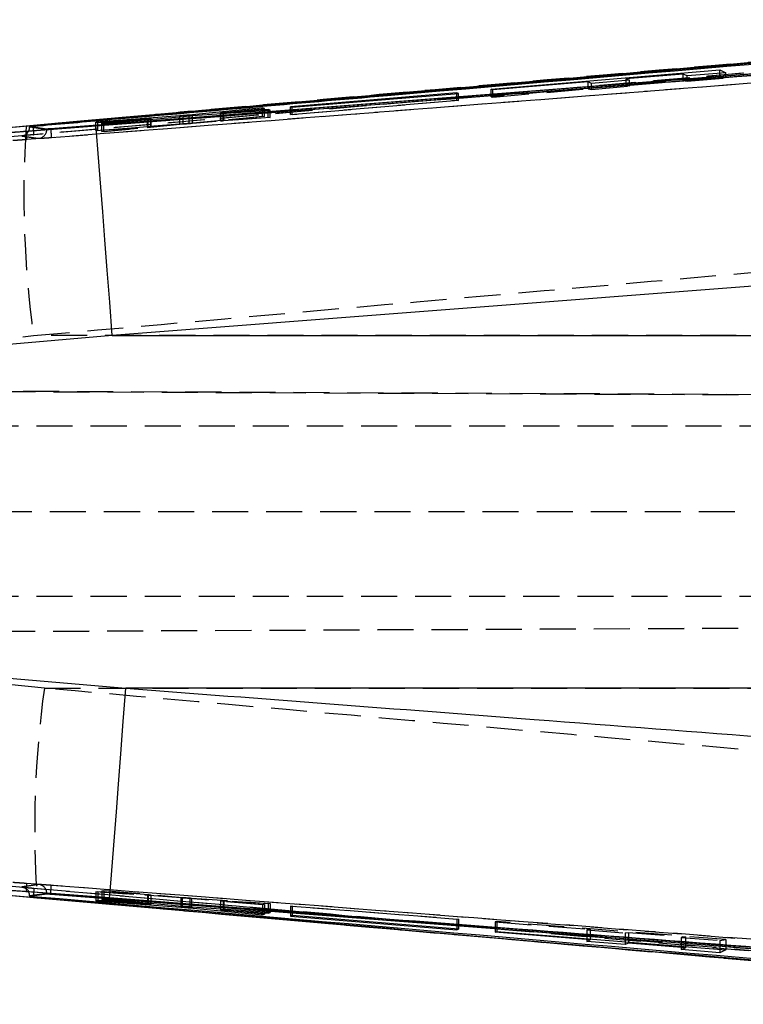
# Model space of a CAD drawing. Extents: x 6 to 410, y 86 to 287.
# Tile 6 of 13: x 172 to 198, y 105 to 139. Entities that reach past the tile are written whole.
import ezdxf

# ---------------------------------------------------------------- set-up
doc = ezdxf.new("R2010")
doc.units = 0
doc.linetypes.add('HIDDEN', pattern=[1.905, 1.27, -0.635])
doc.layers.get('0').update_dxf_attribs({"linetype": 'CONTINUOUS'})

msp = doc.modelspace()

# ---------------------------------------------------------------- linework, layer by layer
at = {"color": 7, "linetype": 'CONTINUOUS'}
for p, q in [((215.1458, 139.2113), (171.9074, 135.4526)), ((215.1458, 139.2024), (171.9074, 135.4512)), ((221.7875, 139.2155), (173.5163, 135.4298)), ((189.0276, 136.8273), (197.0887, 137.5041)), ((195.7958, 137.359), (193.7887, 137.192)), ((195.938, 137.2937), (195.7958, 137.359)), ((197.2966, 137.4047), (195.938, 137.2937)), ((197.0887, 137.5041), (197.2966, 137.4047)), ((197.0887, 137.3877), (197.0887, 137.5041)), ((192.4472, 137.0803), (189.0934, 136.8013)), ((192.5642, 137.0307), (192.4472, 137.0803)), ((193.9057, 137.1406), (192.5642, 137.0307)), ((193.7887, 137.192), (193.9057, 137.1406)), ((193.7887, 137.131), (193.7887, 137.192)), ((187.821, 136.6924), (181.9591, 136.2055)), ((182.022, 136.1869), (187.884, 136.669)), ((187.884, 136.669), (187.821, 136.6924)), ((187.821, 136.6638), (187.821, 136.6924)), ((189.0934, 136.8013), (189.0276, 136.8273)), ((180.9738, 136.1628), (178.3936, 135.9131)), ((178.5091, 135.895), (181.2459, 136.086)), ((179.4991, 135.9907), (179.4991, 135.9641)), ((179.5988, 136.0022), (181.0461, 136.1417)), ((181.1751, 136.1053), (179.6188, 135.9965)), ((181.0461, 136.1417), (180.9738, 136.1628)), ((180.9738, 136.1348), (180.9738, 136.1628)), ((181.2459, 136.086), (181.1751, 136.1053)), ((181.1751, 136.0811), (181.1751, 136.1053)), ((181.9591, 136.2055), (182.022, 136.1869)), ((178.0658, 135.8859), (175.1033, 135.6687)), ((175.1033, 135.6687), (175.1769, 135.6538)), ((175.1769, 135.6538), (176.9297, 135.7819)), ((176.9504, 135.7771), (175.3175, 135.6264)), ((175.3175, 135.6264), (175.3941, 135.612)), ((175.3941, 135.612), (178.1816, 135.8681)), ((176.9504, 135.755), (176.9504, 135.7771)), ((177.0465, 135.7638), (177.0465, 135.7872)), ((177.0525, 135.7644), (177.0525, 135.7884)), ((172.6502, 135.5235), (170.781, 135.3567)), ((172.6553, 135.524), (170.8115, 135.3594)), ((171.6553, 135.2696), (175.1053, 135.5323)), ((172.7745, 135.5076), (172.7745, 135.4825)), ((173.3791, 135.4206), (172.7746, 135.5075)), ((172.7746, 135.4821), (172.7746, 135.5075)), ((173.3791, 135.3978), (172.7746, 135.4821)), ((172.8861, 135.519), (172.906, 135.5207)), ((173.5163, 135.4277), (173.5163, 135.4298)), ((173.5163, 135.4277), (173.5168, 135.4277)), ((224.141, 131.8899), (175.6865, 128.144)), ((175.6865, 128.144), (170.0135, 127.6566)), ((175.6865, 128.144), (227.5433, 128.144)), ((170.0108, 116.2508), (176.1665, 115.7238)), ((227.5433, 115.7238), (176.1665, 115.7238)), ((175.5874, 108.3354), (171.6547, 108.6338)), ((170.8089, 108.5426), (173.0383, 108.3438)), ((172.7745, 108.4197), (172.7745, 108.3947)), ((172.7746, 108.4201), (173.3791, 108.5058)), ((172.7746, 108.3948), (173.3791, 108.4831)), ((172.7746, 108.3948), (172.7746, 108.4201)), ((172.906, 108.3815), (172.8859, 108.3833)), ((173.5168, 108.4761), (173.5163, 108.476)), ((173.5163, 108.4739), (173.5163, 108.476)), ((175.1793, 108.2498), (175.103, 108.234)), ((175.103, 108.234), (178.0971, 108.0154)), ((176.9307, 108.1223), (175.1793, 108.2498)), ((175.3928, 108.2917), (175.3195, 108.2777)), ((175.3195, 108.2777), (176.9529, 108.127)), ((178.151, 108.0386), (175.3928, 108.2917)), ((176.9529, 108.1486), (176.9529, 108.127)), ((177.0517, 108.1152), (177.0416, 108.1154)), ((177.0542, 108.1159), (177.0542, 108.1393)), ((178.4247, 107.9882), (180.9751, 107.7412)), ((181.2461, 107.8194), (178.4786, 108.0118)), ((179.4985, 107.9409), (179.4985, 107.9132)), ((179.5049, 107.9405), (179.5049, 107.914)), ((181.0456, 107.7623), (179.5969, 107.9019)), ((179.6193, 107.9325), (179.6193, 107.9075)), ((179.6193, 107.9075), (181.1741, 107.7993)), ((180.9751, 107.7691), (180.9751, 107.7412)), ((180.9751, 107.7412), (181.0456, 107.7623)), ((181.1741, 107.8244), (181.1741, 107.7993)), ((181.1741, 107.7993), (181.2461, 107.8194)), ((182.022, 107.718), (181.9592, 107.6991)), ((181.9592, 107.6991), (187.8211, 107.2133)), ((187.8838, 107.2371), (182.022, 107.718)), ((187.8211, 107.2422), (187.8211, 107.2133)), ((187.8211, 107.2133), (187.8838, 107.2371)), ((189.1698, 107.1347), (189.2355, 107.1601)), ((192.5236, 106.8594), (189.1698, 107.1347)), ((189.2355, 107.1601), (197.2966, 106.5042)), ((192.4066, 106.8083), (192.5236, 106.8594)), ((192.5236, 106.8925), (192.5236, 106.8594)), ((193.7481, 106.6963), (192.4066, 106.8083)), ((193.7481, 106.7929), (193.7481, 106.6963)), ((193.8651, 106.7493), (193.7481, 106.6963)), ((193.8651, 106.7834), (193.8651, 106.7493)), ((195.8722, 106.5844), (193.8651, 106.7493)), ((195.7301, 106.5166), (195.8722, 106.5844)), ((197.0887, 106.4028), (195.7301, 106.5166)), ((195.8722, 106.6201), (195.8722, 106.5844)), ((197.0887, 106.5211), (197.0887, 106.4028)), ((197.2966, 106.5042), (197.0887, 106.4028))]:
    msp.add_line(p, q, dxfattribs=at)
at = {"color": 7, "linetype": 'HIDDEN'}
for p, q in [((171.9475, 135.1479), (215.1847, 138.8992)), ((223.0264, 138.965), (172.6671, 135.0469)), ((195.7958, 137.127), (195.7958, 137.359)), ((197.0887, 137.2549), (197.0887, 137.3877)), ((197.2966, 137.2209), (197.2966, 137.4047)), ((197.0887, 137.2549), (189.0276, 136.5598)), ((192.4472, 136.8382), (192.4472, 137.0803)), ((192.5642, 136.8191), (192.5642, 137.0307)), ((193.7887, 136.9539), (193.7887, 137.131)), ((193.7887, 136.9539), (195.7958, 137.127)), ((193.9057, 136.9348), (193.9057, 137.1406)), ((195.7958, 137.127), (195.938, 137.1037)), ((195.938, 137.1037), (195.938, 137.2937)), ((195.938, 137.1037), (197.2966, 137.2209)), ((197.2966, 137.2209), (197.0887, 137.2549)), ((187.821, 136.4377), (187.821, 136.6638)), ((187.884, 136.4274), (187.884, 136.669)), ((189.0276, 136.5598), (189.0276, 136.8273)), ((189.0934, 136.5491), (192.4472, 136.8382)), ((189.0934, 136.5491), (189.0934, 136.8013)), ((192.4472, 136.8382), (192.5642, 136.8191)), ((192.5642, 136.8191), (193.9057, 136.9348)), ((193.9057, 136.9348), (193.7887, 136.9539)), ((181.9591, 135.9322), (187.821, 136.4377)), ((187.884, 136.4274), (182.022, 135.9219)), ((187.821, 136.4377), (187.884, 136.4274)), ((189.0276, 136.5598), (189.0934, 136.5491)), ((179.4991, 135.9641), (179.4991, 135.7126)), ((179.5011, 135.7129), (179.5011, 135.9912)), ((179.5988, 135.7234), (179.5988, 136.0022)), ((179.6188, 135.7198), (179.6188, 135.9965)), ((180.9738, 135.8734), (180.9738, 136.1348)), ((181.0461, 135.8616), (181.0461, 136.1417)), ((181.1751, 135.8406), (181.1751, 136.0811)), ((181.2459, 135.829), (181.2459, 136.086)), ((181.9591, 135.9322), (181.9591, 136.2055)), ((182.022, 135.9219), (182.022, 136.1869)), ((175.1033, 135.3694), (175.1033, 135.6687)), ((175.1769, 135.3574), (175.1769, 135.6538)), ((175.3175, 135.3344), (175.3175, 135.6264)), ((175.3941, 135.3219), (175.3941, 135.612)), ((176.9297, 135.4936), (176.9297, 135.7819)), ((176.9504, 135.49), (176.9504, 135.755)), ((177.0465, 135.5001), (177.0465, 135.7638)), ((177.0525, 135.501), (177.0525, 135.7644)), ((178.0658, 135.5993), (178.0658, 135.8575)), ((178.1816, 135.5881), (178.1816, 135.8681)), ((178.3936, 135.6275), (178.3936, 135.8862)), ((178.3936, 135.6275), (180.9738, 135.8734)), ((178.5091, 135.6163), (178.5091, 135.895)), ((181.2459, 135.829), (178.5091, 135.6163)), ((181.0461, 135.8616), (179.5988, 135.7234)), ((179.6188, 135.7198), (181.1751, 135.8406)), ((180.9738, 135.8734), (181.0461, 135.8616)), ((181.1751, 135.8406), (181.2459, 135.829)), ((182.022, 135.9219), (181.9591, 135.9322)), ((175.1033, 135.3694), (178.0658, 135.5993)), ((175.1769, 135.3574), (175.1033, 135.3694)), ((176.9297, 135.4936), (175.1769, 135.3574)), ((175.3175, 135.3344), (176.9504, 135.49)), ((175.3941, 135.3219), (175.3175, 135.3344)), ((178.1816, 135.5881), (175.3941, 135.3219)), ((177.0465, 135.5001), (177.0488, 135.501)), ((168.7517, 127.7235), (172.9138, 128.144)), ((210.9986, 128.144), (172.9138, 128.144)), ((164.0937, 126.2118), (252.792, 125.8245)), ((240.4895, 125.8814), (164.094, 126.2153)), ((220.01, 124.9537), (164.0293, 124.9537)), ((163.9654, 121.9537), (202.6987, 121.9537)), ((220.01, 118.9537), (164.0176, 118.9537)), ((164.0771, 117.6955), (252.9792, 118.0837)), ((164.0773, 117.6921), (241.1126, 118.0288)), ((173.2957, 115.7238), (168.7487, 116.1828)), ((173.2957, 115.7238), (210.9986, 115.7238)), ((175.103, 108.5522), (175.1793, 108.5643)), ((175.1793, 108.5643), (176.9307, 108.441)), ((175.1793, 108.5643), (175.1793, 108.2498)), ((175.3195, 108.5866), (175.3928, 108.5982)), ((176.9529, 108.4444), (175.3195, 108.5866)), ((175.3195, 108.5866), (175.3195, 108.2777)), ((175.3928, 108.5982), (175.3928, 108.2917)), ((175.3928, 108.5982), (178.151, 108.3578)), ((170.7784, 108.5465), (173.0331, 108.345)), ((173.0332, 108.3482), (174.4407, 108.2241)), ((178.0971, 108.3419), (175.103, 108.5522)), ((175.103, 108.5522), (175.103, 108.234)), ((176.9307, 108.441), (176.9307, 108.1223)), ((176.9529, 108.4444), (176.9529, 108.1486)), ((177.0416, 108.4341), (177.0416, 108.1154)), ((177.0542, 108.1393), (177.0542, 108.4341)), ((178.0971, 108.3419), (178.0971, 108.0436)), ((178.151, 108.3578), (178.151, 108.0386)), ((180.9751, 108.0942), (178.4247, 108.3162)), ((178.4247, 108.3162), (178.4247, 108.0158)), ((178.4786, 108.3321), (181.2461, 108.1373)), ((178.4786, 108.3321), (178.4786, 108.0118)), ((179.4985, 108.2415), (179.4985, 107.9409)), ((179.5049, 108.242), (179.5022, 108.2415)), ((179.5049, 108.242), (179.5049, 107.9405)), ((179.5969, 108.2317), (181.0456, 108.1054)), ((179.5969, 108.2317), (179.5969, 107.9019)), ((181.1741, 108.1258), (179.6193, 108.235)), ((179.6193, 108.235), (179.6193, 107.9325)), ((181.0456, 108.1054), (180.9751, 108.0942)), ((180.9751, 108.0942), (180.9751, 107.7691)), ((181.0456, 108.1054), (181.0456, 107.7623)), ((181.2461, 108.1373), (181.1741, 108.1258)), ((181.1741, 108.1258), (181.1741, 107.8244)), ((181.2461, 108.1373), (181.2461, 107.8194)), ((181.9592, 108.0417), (182.022, 108.0517)), ((187.8211, 107.5821), (181.9592, 108.0417)), ((181.9592, 108.0417), (181.9592, 107.6991)), ((182.022, 108.0517), (182.022, 107.718)), ((182.022, 108.0517), (187.8838, 107.5921)), ((187.8838, 107.5921), (187.8211, 107.5821)), ((187.8211, 107.5821), (187.8211, 107.2422)), ((187.8838, 107.5921), (187.8838, 107.2371)), ((189.2355, 107.5033), (189.1698, 107.4929)), ((189.1698, 107.4929), (192.5236, 107.2299)), ((189.1698, 107.4929), (189.1698, 107.1347)), ((189.2355, 107.5033), (189.2355, 107.1601)), ((197.2966, 106.8713), (189.2355, 107.5033)), ((192.5236, 107.2299), (192.4066, 107.2114)), ((192.4066, 107.2114), (193.7481, 107.1062)), ((192.4066, 107.2114), (192.4066, 106.8083)), ((192.5236, 107.2299), (192.5236, 106.8925)), ((193.7481, 107.1062), (193.8651, 107.1248)), ((193.7481, 107.1062), (193.7481, 106.7929)), ((193.8651, 107.1248), (195.8722, 106.9674)), ((193.8651, 107.1248), (193.8651, 106.7834)), ((195.8722, 106.9674), (195.7301, 106.9449)), ((195.7301, 106.9449), (197.0887, 106.8384)), ((195.7301, 106.9449), (195.7301, 106.5166)), ((195.8722, 106.9674), (195.8722, 106.6201)), ((197.0887, 106.8384), (197.2966, 106.8713)), ((197.0887, 106.8384), (197.0887, 106.5211)), ((197.2966, 106.8713), (197.2966, 106.5042))]:
    msp.add_line(p, q, dxfattribs=at)
at = {"color": 8, "linetype": 'CONTINUOUS'}
for p, q in [((178.0658, 135.8575), (178.0658, 135.8859)), ((178.3936, 135.8862), (178.3936, 135.9131)), ((178.0971, 108.0436), (178.0971, 108.0154)), ((178.4247, 108.0158), (178.4247, 107.9882))]:
    msp.add_line(p, q, dxfattribs=at)
at = {"color": 7, "linetype": 'CONTINUOUS', "flags": 128}
for points in [[(176.9879, 135.912), (174.5695, 135.6955), (172.6501, 135.5236)], [(175.6865, 128.144), (175.5964, 129.3193), (175.5091, 130.4539), (175.4263, 131.5232), (175.35, 132.5042), (175.2817, 133.3755), (175.223, 134.1183), (175.1751, 134.7166), (175.139, 135.1575), (175.1156, 135.4313), (175.1053, 135.5323)], [(175.5874, 108.3354), (175.5977, 108.4368), (175.6211, 108.711), (175.657, 109.1521), (175.7048, 109.7506), (175.7633, 110.4934), (175.8313, 111.3647), (175.9073, 112.3454), (175.9897, 113.4145), (176.0768, 114.5488), (176.1665, 115.7238)]]:
    msp.add_lwpolyline(points, dxfattribs=at)
at = {"color": 7, "linetype": 'HIDDEN', "flags": 128}
msp.add_lwpolyline([(173.4266, 135.4064), (173.4139, 135.4036), (173.3894, 135.3988), (173.3791, 135.3978), (173.3791, 135.3978), (173.3791, 135.3978)], dxfattribs=at)
at = {"color": 8, "linetype": 'CONTINUOUS', "flags": 128}
msp.add_lwpolyline([(173.4307, 108.4964), (173.4498, 108.4921), (173.4931, 108.4819), (173.5163, 108.4762), (173.5168, 108.4761), (173.5168, 108.4761)], dxfattribs=at)
at = {"color": 7, "linetype": 'HIDDEN'}
for centre, radius, start, end in [((208.493, 133.085), 35.9206, 176.10664, 187.90622), ((173.0746, 135.3977), 0.3045, 274.50651, 0.00332), ((208.8233, 110.79), 35.8685, 172.0938, 183.91058), ((173.0747, 108.5059), 0.3044, 359.98908, 85.51672)]:
    msp.add_arc(centre, radius, start, end, dxfattribs=at)
for centre, major_axis, ratio, start_param, end_param in [((179.7803, 135.7364), (0.2815, 0.0241), 0.0118635, 2.2704349, 3.0132596), ((176.7715, 135.4773), (0.2811, 0.0241), 0.0118635, 5.401114, 6.0738377), ((176.7734, 108.4559), (0.2811, -0.0219), 0.0112607, 5.3072561, 5.9799798), ((179.7794, 108.2199), (0.2815, -0.0219), 0.0112607, 2.1765771, 2.9194017)]:
    msp.add_ellipse(centre, major_axis=major_axis, ratio=ratio, start_param=start_param, end_param=end_param, dxfattribs=at)
at = {"color": 7, "linetype": 'CONTINUOUS'}
for points, knots in [([(172.6472, 135.3468), (172.8496, 135.3623), (173.8616, 135.4396), (178.112, 135.7647), (194.6971, 137.0399), (210.4708, 138.2753), (223.0065, 139.2571)], [0, 0, 0, 0, 0.0120563, 0.06028117, 0.25318075, 1, 1, 1, 1]), ([(172.906, 135.5207), (173.0237, 135.531), (173.9496, 135.6119), (178.1081, 135.9747), (191.9561, 137.1755), (204.9974, 138.2879), (214.8056, 139.1245)], [0, 0, 0, 0, 0.0084307, 0.0663001, 0.2977777, 1, 1, 1, 1]), ([(221.7886, 139.2064), (221.7878, 139.2063), (213.7345, 138.5722), (197.6446, 137.3018), (181.5539, 136.052), (173.5163, 135.4277)], [0, 0, 0, 0, 0.0000505, 0.5005081, 1, 1, 1, 1]), ([(175.1053, 135.5323), (175.9264, 135.5949), (192.0746, 136.8267), (208.2211, 138.0817), (223.5467, 139.2729)], [0, 0, 0, 0, 0.0508466, 1, 1, 1, 1]), ([(210.7548, 138.8482), (204.0563, 138.271), (191.3561, 137.1767), (178.6566, 136.0543), (172.6553, 135.524)], [0, 0, 0, 0, 0.5274349, 1, 1, 1, 1]), ([(179.6189, 135.9965), (179.5948, 135.9949), (179.5463, 135.9916), (179.5053, 135.9897), (179.4968, 135.9902), (179.5005, 135.9911), (179.5011, 135.9912)], [0, 0, 0, 0, 0.3123899, 0.6308667, 0.9439146, 1, 1, 1, 1]), ([(179.5011, 135.9912), (179.5082, 135.9923), (179.5223, 135.9945), (179.5655, 135.999), (179.5939, 136.0017), (179.5988, 136.0022)], [0, 0, 0, 0, 0.4532107, 0.9063823, 1, 1, 1, 1]), ([(176.9297, 135.7819), (176.954, 135.7836), (177.0026, 135.787), (177.0446, 135.7892), (177.0563, 135.7889), (177.049, 135.7877), (177.0465, 135.7872)], [0, 0, 0, 0, 0.2858623, 0.571782, 0.8564461, 1, 1, 1, 1]), ([(177.0465, 135.7872), (177.0372, 135.786), (177.0186, 135.7836), (176.9731, 135.7793), (176.9504, 135.7771)], [0, 0, 0, 0, 0.5008998, 1, 1, 1, 1]), ([(178.3936, 135.9131), (178.3673, 135.9107), (178.3148, 135.9058), (178.2204, 135.8978), (178.134, 135.8909), (178.0863, 135.8874), (178.0658, 135.8859)], [0, 0, 0, 0, 0.26637208, 0.53270391, 0.79980389, 1, 1, 1, 1]), ([(178.1816, 135.8681), (178.2076, 135.8705), (178.2596, 135.8752), (178.3536, 135.8831), (178.4403, 135.89), (178.4884, 135.8935), (178.5091, 135.895)], [0, 0, 0, 0, 0.2655507, 0.5310832, 0.797381, 1, 1, 1, 1]), ([(171.8556, 135.2934), (171.8691, 135.2936), (171.896, 135.294), (172.0439, 135.3032), (172.2525, 135.3176), (172.4666, 135.3331), (172.6008, 135.3433), (172.6469, 135.3468)], [0, 0, 0, 0, 0.2209583, 0.4418779, 0.6627845, 0.8838968, 1, 1, 1, 1]), ([(172.7138, 135.3073), (172.7289, 135.3281), (172.7664, 135.3796), (172.7715, 135.4438), (172.7746, 135.4821)], [0, 0, 0, 0, 0.4031462, 1, 1, 1, 1]), ([(172.7746, 135.5075), (172.7756, 135.5078), (172.7775, 135.5083), (172.7999, 135.5108), (172.8339, 135.5142), (172.8654, 135.5171), (172.8833, 135.5187), (172.8861, 135.519)], [0, 0, 0, 0, 0.2392415, 0.4785144, 0.7173756, 0.9555332, 1, 1, 1, 1]), ([(173.5163, 135.4298), (173.5012, 135.4287), (173.4707, 135.4263), (173.4297, 135.4234), (173.3984, 135.4213), (173.3825, 135.4205), (173.38, 135.4206), (173.3791, 135.4206)], [0, 0, 0, 0, 0.2177383, 0.43891999, 0.66043351, 0.88257698, 1, 1, 1, 1]), ([(176.1665, 115.7238), (180.9592, 115.3583), (197.2007, 114.1198), (213.4407, 112.8609), (224.8885, 111.9734)], [0, 0, 0, 0, 0.295086, 1, 1, 1, 1]), ([(172.647, 108.5568), (172.5583, 108.5634), (172.3809, 108.5767), (172.1439, 108.5935), (171.9646, 108.6052), (171.8746, 108.6101), (171.8604, 108.61), (171.8556, 108.6099)], [0, 0, 0, 0, 0.2220777, 0.4438882, 0.66514, 0.8861683, 1, 1, 1, 1]), ([(223.0697, 104.6585), (222.8673, 104.6743), (221.8555, 104.7534), (217.6056, 105.0854), (201.0015, 106.381), (185.2052, 107.5931), (172.6473, 108.5567)], [0, 0, 0, 0, 0.0120416, 0.0602074, 0.2528705, 1, 1, 1, 1]), ([(172.7746, 108.4201), (172.7699, 108.4571), (172.7606, 108.5309), (172.7236, 108.6043), (172.6926, 108.6273), (172.6917, 108.628)], [0, 0, 0, 0, 0.4922883, 0.9845715, 1, 1, 1, 1]), ([(171.9074, 108.4507), (179.1132, 107.8183), (193.5246, 106.5534), (207.9387, 105.3209), (215.1458, 104.7046)], [0, 0, 0, 0, 0.49999933, 1, 1, 1, 1]), ([(171.9074, 108.4493), (179.1131, 107.8152), (193.5245, 106.5469), (207.9387, 105.3127), (215.1458, 104.6956)], [0, 0, 0, 0, 0.4999992, 1, 1, 1, 1]), ([(172.8859, 108.3833), (172.8774, 108.384), (172.854, 108.3862), (172.8197, 108.3894), (172.7902, 108.3924), (172.7756, 108.3942), (172.7749, 108.3946), (172.7746, 108.3948)], [0, 0, 0, 0, 0.1348382, 0.3723436, 0.6101808, 0.8487064, 1, 1, 1, 1]), ([(214.8056, 104.7834), (214.7521, 104.7879), (213.8903, 104.8611), (209.7953, 105.2091), (195.8814, 106.393), (182.7773, 107.5271), (172.906, 108.3815)], [0, 0, 0, 0, 0.00383, 0.0617, 0.2931802, 1, 1, 1, 1]), ([(173.0383, 108.3438), (178.8077, 107.8345), (191.3799, 106.7247), (203.9529, 105.643), (210.756, 105.0577)], [0, 0, 0, 0, 0.4589035, 1, 1, 1, 1]), ([(173.3791, 108.4831), (173.3815, 108.4831), (173.3862, 108.483), (173.4121, 108.4814), (173.4487, 108.4789), (173.4857, 108.4762), (173.5087, 108.4745), (173.5163, 108.4739)], [0, 0, 0, 0, 0.2227499, 0.4455171, 0.6679936, 0.8899081, 1, 1, 1, 1]), ([(173.5163, 108.476), (181.5539, 107.8538), (197.6446, 106.6083), (213.7346, 105.3454), (221.7878, 104.7128), (221.7886, 104.7128)], [0, 0, 0, 0, 0.4994939, 0.9999489, 1, 1, 1, 1]), ([(173.5163, 108.4739), (181.6103, 107.8458), (197.7014, 106.5972), (213.7911, 105.3322), (221.7875, 104.7034)], [0, 0, 0, 0, 0.5030115, 1, 1, 1, 1]), ([(224.2972, 104.5905), (212.8518, 105.4766), (196.6158, 106.7336), (180.3784, 107.9705), (175.5874, 108.3354)], [0, 0, 0, 0, 0.7049426, 1, 1, 1, 1]), ([(177.0416, 108.1154), (177.0294, 108.116), (177.005, 108.1171), (176.9555, 108.1205), (176.9307, 108.1223)], [0, 0, 0, 0, 0.50018549, 1, 1, 1, 1]), ([(176.9529, 108.127), (176.9749, 108.1249), (177.0189, 108.1207), (177.0517, 108.1168), (177.0508, 108.1162), (177.0504, 108.1159)], [0, 0, 0, 0, 0.3846636, 0.7693888, 1, 1, 1, 1]), ([(178.0971, 108.0154), (178.1246, 108.0134), (178.1796, 108.0093), (178.2745, 108.0016), (178.3597, 107.9943), (178.4051, 107.9901), (178.4247, 107.9882)], [0, 0, 0, 0, 0.2650876, 0.5301123, 0.7962169, 1, 1, 1, 1]), ([(178.4786, 108.0118), (178.4509, 108.0139), (178.3954, 108.0179), (178.3002, 108.0255), (178.2153, 108.0327), (178.1704, 108.0368), (178.151, 108.0386)], [0, 0, 0, 0, 0.2658646, 0.5316637, 0.7985131, 1, 1, 1, 1]), ([(179.5025, 107.9132), (179.5012, 107.9136), (179.4995, 107.914), (179.5037, 107.914), (179.5049, 107.914)], [0, 0, 0, 0, 0.71609967, 1, 1, 1, 1]), ([(179.5969, 107.9019), (179.5744, 107.9042), (179.5294, 107.9086), (179.512, 107.9111), (179.5033, 107.9123)], [0, 0, 0, 0, 0.4999513, 1, 1, 1, 1]), ([(179.5049, 107.914), (179.5149, 107.9137), (179.5349, 107.9131), (179.5833, 107.91), (179.614, 107.9079), (179.6193, 107.9075)], [0, 0, 0, 0, 0.4525908, 0.9051502, 1, 1, 1, 1])]:
    msp.add_open_spline(points, degree=3, knots=knots, dxfattribs=at)
at = {"color": 7, "linetype": 'HIDDEN'}
for points, knots in [([(215.0097, 138.8488), (207.9529, 138.2469), (193.9214, 137.0499), (179.892, 135.8284), (172.9183, 135.2213)], [0, 0, 0, 0, 0.5029265, 1, 1, 1, 1]), ([(173.5428, 135.1241), (181.5804, 135.7486), (197.8369, 137.0117), (214.0919, 138.2938), (222.31, 138.9421)], [0, 0, 0, 0, 0.4944269, 1, 1, 1, 1]), ([(210.7417, 138.8504), (200.2168, 137.949), (188.9643, 136.9853), (177.7154, 135.9772), (176.9879, 135.912)], [0, 0, 0, 0, 0.9353286, 1, 1, 1, 1]), ([(178.0658, 135.5993), (178.0935, 135.6015), (178.1489, 135.6059), (178.2444, 135.614), (178.3293, 135.6215), (178.3743, 135.6257), (178.3936, 135.6275)], [0, 0, 0, 0, 0.2667362, 0.5334592, 0.8007636, 1, 1, 1, 1]), ([(178.5091, 135.6163), (178.4814, 135.6141), (178.426, 135.6097), (178.3308, 135.6016), (178.2458, 135.5941), (178.2009, 135.5899), (178.1816, 135.5881)], [0, 0, 0, 0, 0.2659747, 0.5319258, 0.798473, 1, 1, 1, 1]), ([(179.5027, 135.7126), (179.5026, 135.7124), (179.5023, 135.7117), (179.5377, 135.7138), (179.5833, 135.7171), (179.6137, 135.7194), (179.6189, 135.7198)], [0, 0, 0, 0, 0.22775356, 0.5778517, 0.92872849, 1, 1, 1, 1]), ([(172.4968, 135.1787), (172.5334, 135.1864), (172.6067, 135.2016), (172.6832, 135.2535), (172.7078, 135.2967), (172.7138, 135.3073)], [0, 0, 0, 0, 0.4301945, 0.8603819, 1, 1, 1, 1]), ([(172.6469, 135.3468), (172.6499, 135.3081), (172.6558, 135.2294), (172.6629, 135.1297), (172.6675, 135.0596), (172.6675, 135.0512), (172.6675, 135.0469)], [0, 0, 0, 0, 0.2443281, 0.4962166, 0.7481085, 1, 1, 1, 1]), ([(172.7746, 135.4821), (172.7756, 135.483), (172.7776, 135.4848), (172.8, 135.4927), (172.8338, 135.5035), (172.8652, 135.5129), (172.8831, 135.5181), (172.8861, 135.519)], [0, 0, 0, 0, 0.2356846, 0.4726573, 0.7115427, 0.952101, 1, 1, 1, 1]), ([(172.9183, 135.2213), (172.9198, 135.2255), (172.9226, 135.234), (172.921, 135.304), (172.9155, 135.4036), (172.9091, 135.4821), (172.906, 135.5207)], [0, 0, 0, 0, 0.2519883, 0.5039784, 0.7559676, 1, 1, 1, 1]), ([(173.5168, 135.4277), (173.5199, 135.3881), (173.526, 135.3091), (173.5343, 135.2092), (173.5406, 135.1388), (173.5421, 135.129), (173.5428, 135.1241)], [0, 0, 0, 0, 0.2500005, 0.5000001, 0.7500013, 1, 1, 1, 1]), ([(177.0501, 135.5016), (177.043, 135.5013), (177.0288, 135.5008), (176.9804, 135.4975), (176.9427, 135.4946), (176.9297, 135.4936)], [0, 0, 0, 0, 0.39566804, 0.79186152, 1, 1, 1, 1]), ([(172.6671, 135.0469), (172.6308, 135.0441), (172.5405, 135.0373), (172.4042, 135.0274), (172.2816, 135.0191), (172.2022, 135.0143), (172.1884, 135.0142), (172.182, 135.0141)], [0, 0, 0, 0, 0.1486868, 0.3697124, 0.5903991, 0.810949, 1, 1, 1, 1]), ([(172.9183, 135.2213), (172.8872, 135.2185), (172.8068, 135.2114), (172.6858, 135.2001), (172.5774, 135.1894), (172.5052, 135.1814), (172.4996, 135.1796), (172.4968, 135.1787)], [0, 0, 0, 0, 0.1352877, 0.35010845, 0.56459069, 0.77884004, 1, 1, 1, 1]), ([(172.4968, 135.1787), (172.5072, 135.1771), (172.5592, 135.169), (172.7597, 135.1385), (172.95, 135.1136), (173.0985, 135.0942)], [0, 0, 0, 0, 0.0518855, 0.2594278, 1, 1, 1, 1]), ([(173.0985, 135.0942), (173.1065, 135.0943), (173.1219, 135.0944), (173.2057, 135.0996), (173.3214, 135.1076), (173.4416, 135.1164), (173.5169, 135.1222), (173.5428, 135.1241)], [0, 0, 0, 0, 0.2299558, 0.4426888, 0.663389, 0.8843217, 1, 1, 1, 1]), ([(172.9138, 128.144), (178.9082, 128.6745), (191.6069, 129.7981), (204.308, 130.8941), (211.0135, 131.4727)], [0, 0, 0, 0, 0.4720472, 1, 1, 1, 1]), ([(211.0134, 112.4332), (204.2034, 113.0199), (191.6297, 114.1032), (179.0584, 115.2144), (173.2957, 115.7238)], [0, 0, 0, 0, 0.5416066, 1, 1, 1, 1]), ([(215.1846, 105.0078), (207.9777, 105.6241), (193.564, 106.8567), (179.1531, 108.1216), (171.9477, 108.754)], [0, 0, 0, 0, 0.50000733, 1, 1, 1, 1]), ([(172.1819, 108.8893), (172.1863, 108.8893), (172.1971, 108.8893), (172.2628, 108.8856), (172.3787, 108.8779), (172.5206, 108.8677), (172.621, 108.8602), (172.6672, 108.8567)], [0, 0, 0, 0, 0.14710042, 0.36811346, 0.58947642, 0.81109573, 1, 1, 1, 1]), ([(173.0985, 108.8094), (173.088, 108.8081), (173.036, 108.8014), (172.8353, 108.7751), (172.6451, 108.7461), (172.4965, 108.7234)], [0, 0, 0, 0, 0.05186387, 0.25931941, 1, 1, 1, 1]), ([(172.6917, 108.628), (172.6641, 108.6527), (172.6081, 108.7029), (172.5341, 108.7165), (172.4965, 108.7234)], [0, 0, 0, 0, 0.49203838, 1, 1, 1, 1]), ([(172.4966, 108.7234), (172.4999, 108.7225), (172.5066, 108.7207), (172.5681, 108.7137), (172.6328, 108.7074), (172.6597, 108.7048)], [0, 0, 0, 0, 0.368701, 0.737431, 1, 1, 1, 1]), ([(172.6597, 108.7047), (172.6219, 108.7085), (172.5646, 108.7143), (172.5287, 108.7185), (172.5211, 108.7196), (172.5288, 108.7184), (172.5401, 108.7161), (172.5658, 108.7096), (172.6153, 108.6897), (172.6636, 108.662), (172.6853, 108.6324), (172.69, 108.6261)], [0, 0, 0, 0, 0.3052156, 0.4621536, 0.5792908, 0.621143, 0.6540118, 0.6952675, 0.7932912, 0.9559978, 1, 1, 1, 1]), ([(172.6675, 108.8567), (172.6675, 108.8524), (172.6674, 108.8439), (172.6629, 108.7739), (172.6559, 108.6742), (172.6499, 108.5955), (172.647, 108.5568)], [0, 0, 0, 0, 0.25190063, 0.50380042, 0.75569726, 1, 1, 1, 1]), ([(172.6597, 108.7048), (172.6697, 108.7038), (172.7144, 108.6993), (172.8076, 108.6907), (172.8874, 108.6836), (172.9183, 108.6809)], [0, 0, 0, 0, 0.15029111, 0.67165987, 1, 1, 1, 1]), ([(172.6672, 108.8567), (181.0714, 108.2116), (197.8797, 106.9214), (214.6862, 105.6073), (223.0894, 104.9503)], [0, 0, 0, 0, 0.5000017, 1, 1, 1, 1]), ([(172.9183, 108.6809), (172.9197, 108.6767), (172.9226, 108.6682), (172.921, 108.5982), (172.9155, 108.4987), (172.9091, 108.4201), (172.906, 108.3815)], [0, 0, 0, 0, 0.25201174, 0.50402429, 0.75603707, 1, 1, 1, 1]), ([(172.9183, 108.6809), (179.892, 108.0745), (193.9213, 106.8544), (207.9528, 105.6597), (215.0097, 105.0589)], [0, 0, 0, 0, 0.4970736, 1, 1, 1, 1]), ([(173.5427, 108.7796), (173.5168, 108.7816), (173.4416, 108.7873), (173.3214, 108.7961), (173.2043, 108.8041), (173.121, 108.8092), (173.106, 108.8093), (173.0985, 108.8094)], [0, 0, 0, 0, 0.1156544, 0.3365933, 0.5572937, 0.7779077, 1, 1, 1, 1]), ([(173.5168, 108.4761), (173.5198, 108.5156), (173.526, 108.5946), (173.5342, 108.6946), (173.5405, 108.7649), (173.542, 108.7747), (173.5427, 108.7796)], [0, 0, 0, 0, 0.2500016, 0.4999998, 0.7500002, 1, 1, 1, 1]), ([(222.3099, 104.9773), (214.0918, 105.6226), (197.8368, 106.8991), (181.5804, 108.1574), (173.5427, 108.7796)], [0, 0, 0, 0, 0.50557107, 1, 1, 1, 1]), ([(172.8859, 108.3833), (172.883, 108.3841), (172.8651, 108.3893), (172.8338, 108.3987), (172.8, 108.4094), (172.7776, 108.4174), (172.7756, 108.4192), (172.7746, 108.4201)], [0, 0, 0, 0, 0.0466499, 0.2874799, 0.5267088, 0.7640008, 1, 1, 1, 1]), ([(173.3791, 108.5058), (173.3791, 108.5058), (173.381, 108.5063), (173.3868, 108.5053), (173.4067, 108.5017), (173.4249, 108.4977), (173.4307, 108.4964)], [0, 0, 0, 0, 0.0005403, 0.4044439, 0.8098567, 1, 1, 1, 1]), ([(174.4407, 108.2241), (180.5386, 107.6833), (192.6379, 106.6103), (204.7401, 105.5735), (210.743, 105.0593)], [0, 0, 0, 0, 0.5039876, 1, 1, 1, 1]), ([(177.0528, 108.4341), (177.0533, 108.4341), (177.0583, 108.4341), (177.038, 108.4365), (177, 108.4402), (176.9649, 108.4433), (176.9529, 108.4444)], [0, 0, 0, 0, 0.0382431, 0.4189971, 0.8005638, 1, 1, 1, 1]), ([(178.4247, 108.3162), (178.3985, 108.3185), (178.3462, 108.3229), (178.2518, 108.3304), (178.1653, 108.337), (178.1176, 108.3404), (178.0971, 108.3419)], [0, 0, 0, 0, 0.26619899, 0.53237232, 0.79886221, 1, 1, 1, 1]), ([(178.151, 108.3578), (178.1772, 108.3555), (178.2295, 108.3511), (178.324, 108.3436), (178.4105, 108.337), (178.4582, 108.3335), (178.4786, 108.3321)], [0, 0, 0, 0, 0.266954, 0.5339047, 0.8011751, 1, 1, 1, 1]), ([(179.5006, 108.2413), (179.5076, 108.2404), (179.5215, 108.2386), (179.5642, 108.2346), (179.5922, 108.2321), (179.5969, 108.2317)], [0, 0, 0, 0, 0.45379163, 0.90890772, 1, 1, 1, 1])]:
    msp.add_open_spline(points, degree=3, knots=knots, dxfattribs=at)
at = {"color": 8, "linetype": 'CONTINUOUS'}
msp.add_open_spline([(173.5168, 135.4277), (173.5166, 135.4276), (173.5087, 135.4256), (173.4857, 135.42), (173.4531, 135.4122), (173.434, 135.408), (173.4266, 135.4064)], degree=3, knots=[0, 0, 0, 0, 0.004909, 0.2404508, 0.7027425, 1, 1, 1, 1], dxfattribs=at)

doc.saveas('drawing.dxf')
